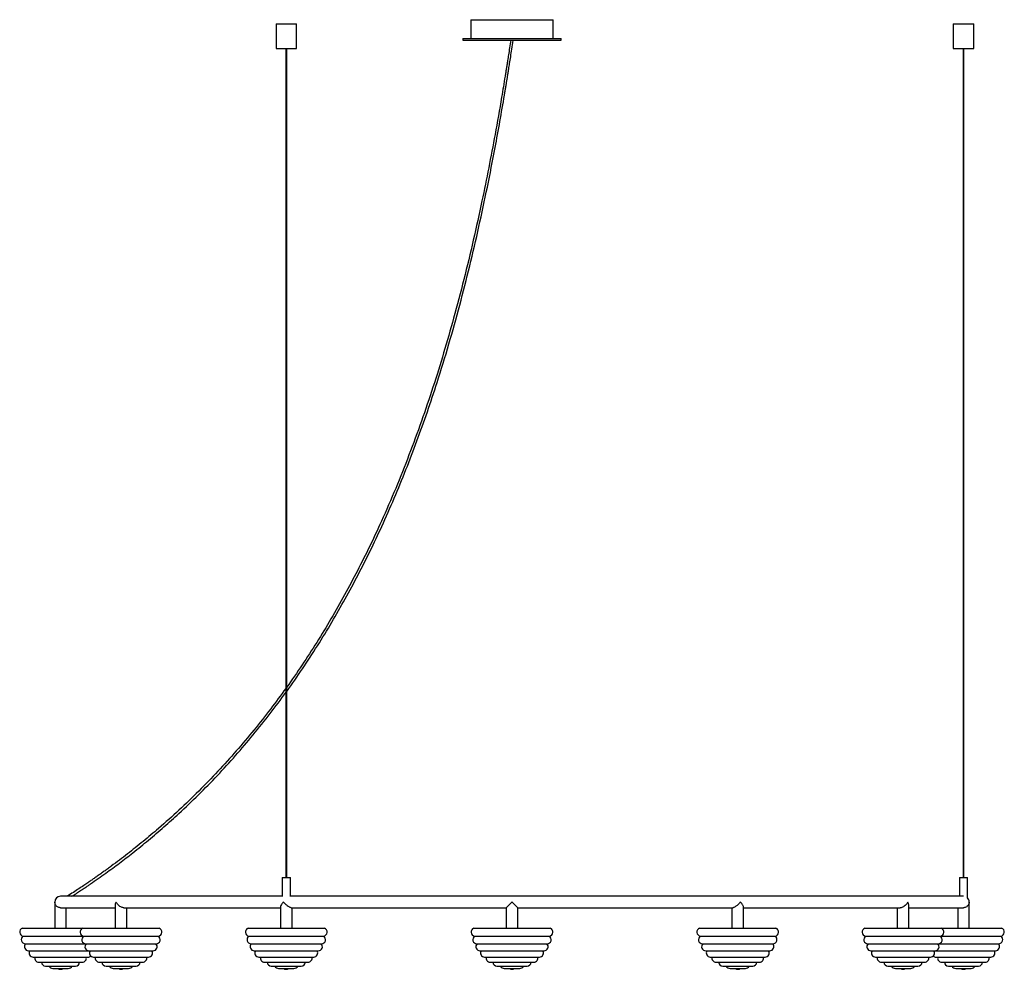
# Paper-space layout '_Derecha' of a CAD drawing. Header units: millimetres. Extents: x -1725 to -525, y 65 to 1222.
import ezdxf

# ---------------------------------------------------------------- set-up
doc = ezdxf.new("R2010")
doc.units = ezdxf.units.MM

psp = doc.layouts.new('_Derecha')

# ---------------------------------------------------------------- linework, layer by layer
at = {"color": 7, "linetype": 'Continuous', "lineweight": 25}
for p, q in [((-1412.5, 1216.7), (-1412.5, 1186.7)), ((-1412.5, 1216.7), (-1387.5, 1216.7)), ((-1387.5, 1186.7), (-1387.5, 1216.7)), ((-1175, 1221.7), (-1175, 1198.7)), ((-1175, 1221.7), (-1075, 1221.7)), ((-1075, 1198.7), (-1075, 1221.7)), ((-587.5, 1216.7), (-587.5, 1186.7)), ((-587.5, 1216.7), (-562.5, 1216.7)), ((-562.5, 1186.7), (-562.5, 1216.7)), ((-1185, 1198.7), (-1185, 1196.7)), ((-1185, 1198.7), (-1065, 1198.7)), ((-1185, 1196.7), (-1065, 1196.7)), ((-1125, 1196.7), (-1123.5, 1196.5)), ((-1065, 1196.7), (-1065, 1198.7)), ((-1412.5, 1186.7), (-1387.5, 1186.7)), ((-1400.5, 1186.7), (-1400.5, 176.7)), ((-1399.5, 176.7), (-1399.5, 1186.7)), ((-587.5, 1186.7), (-562.5, 1186.7)), ((-575.5, 1186.7), (-575.5, 176.7)), ((-574.5, 176.7), (-574.5, 1186.7)), ((-1405, 176.7), (-1405, 153.2)), ((-1405, 176.7), (-1395, 176.7)), ((-1395, 153.7), (-1395, 176.7)), ((-580, 176.7), (-580, 153.7)), ((-580, 176.7), (-570, 176.7)), ((-570, 151.6), (-570, 176.7)), ((-1682, 146.7), (-1682, 114.7)), ((-1405, 153.7), (-1675, 153.7)), ((-575, 153.7), (-1395.7, 153.7)), ((-568, 114.7), (-568, 146.7)), ((-1675, 139.7), (-1608.3, 139.7)), ((-1668, 114.7), (-1668, 139.7)), ((-1608.3, 143.2), (-1608.3, 114.7)), ((-1597.8, 139.7), (-1407, 139.7)), ((-1594.3, 114.7), (-1594.3, 139.7)), ((-1407, 140.7), (-1407, 114.7)), ((-1394, 139.7), (-1132, 139.7)), ((-1393, 114.7), (-1393, 139.7)), ((-1132, 139.7), (-1132, 114.7)), ((-1118.1, 139.7), (-856, 139.7)), ((-1118, 114.7), (-1118, 139.7)), ((-857, 139.7), (-857, 114.7)), ((-843, 114.7), (-843, 140.7)), ((-843, 139.7), (-652.2, 139.7)), ((-655.7, 139.7), (-655.7, 114.7)), ((-641.7, 114.7), (-641.7, 143.2)), ((-641.7, 139.7), (-575, 139.7)), ((-582, 139.7), (-582, 114.7)), ((-1721.4, 114.7), (-1554.9, 114.7)), ((-1446.4, 114.7), (-1353.6, 114.7)), ((-1171.4, 114.7), (-1078.6, 114.7)), ((-896.4, 114.7), (-803.6, 114.7)), ((-695.1, 114.7), (-528.6, 114.7)), ((-1720.4, 105), (-1555.9, 105)), ((-1445.4, 105), (-1354.6, 105)), ((-1170.4, 105), (-1079.6, 105)), ((-895.4, 105), (-804.6, 105)), ((-694.1, 105), (-529.6, 105)), ((-1717.8, 95.8), (-1558.5, 95.8)), ((-1714, 87.2), (-1562.3, 87.2)), ((-1442.8, 95.8), (-1357.2, 95.8)), ((-1439, 87.2), (-1361, 87.2)), ((-1167.8, 95.8), (-1082.2, 95.8)), ((-1164, 87.2), (-1086, 87.2)), ((-892.8, 95.8), (-807.2, 95.8)), ((-889, 87.2), (-811, 87.2)), ((-691.5, 95.8), (-532.2, 95.8)), ((-687.7, 87.2), (-536, 87.2)), ((-1708.4, 79.6), (-1641.6, 79.6)), ((-1701.5, 73.3), (-1648.5, 73.3)), ((-1634.8, 79.6), (-1567.9, 79.6)), ((-1627.8, 73.3), (-1574.9, 73.3)), ((-1433.4, 79.6), (-1366.6, 79.6)), ((-1426.5, 73.3), (-1373.5, 73.3)), ((-1158.4, 79.6), (-1091.6, 79.6)), ((-1151.5, 73.3), (-1098.5, 73.3)), ((-883.4, 79.6), (-816.6, 79.6)), ((-876.5, 73.3), (-823.5, 73.3)), ((-682.1, 79.6), (-615.2, 79.6)), ((-675.1, 73.3), (-622.2, 73.3)), ((-608.4, 79.6), (-541.6, 79.6)), ((-601.5, 73.3), (-548.5, 73.3)), ((-1693.3, 68.6), (-1656.7, 68.6)), ((-1684.4, 65.7), (-1665.6, 65.7)), ((-1619.6, 68.6), (-1583, 68.6)), ((-1610.7, 65.7), (-1592, 65.7)), ((-1418.3, 68.6), (-1381.7, 68.6)), ((-1409.4, 65.7), (-1390.6, 65.7)), ((-1143.3, 68.6), (-1106.7, 68.6)), ((-1134.4, 65.7), (-1115.6, 65.7)), ((-868.3, 68.6), (-831.7, 68.6)), ((-859.4, 65.7), (-840.6, 65.7)), ((-667, 68.6), (-630.4, 68.6)), ((-658, 65.7), (-639.3, 65.7)), ((-593.3, 68.6), (-556.7, 68.6)), ((-584.4, 65.7), (-565.6, 65.7))]:
    psp.add_line(p, q, dxfattribs=at)
for centre, radius, start, end in [((-1675, 146.7), 7, 90, 180), ((-575, 146.7), 7, 0.023, 44.4153), ((-1719.8, 110), 5, 109.8211, 262.1789), ((-1646.1, 110), 5, 109.8211, 262.1789), ((-1556.6, 110), 5, 277.8211, 70.1789), ((-1444.8, 110), 5, 109.8211, 262.1789), ((-1355.2, 110), 5, 277.8211, 70.1789), ((-1169.8, 110), 5, 109.8211, 262.1789), ((-1080.2, 110), 5, 277.8211, 70.1789), ((-894.8, 110), 5, 109.8211, 262.1789), ((-805.2, 110), 5, 277.8211, 70.1789), ((-693.4, 110), 5, 109.8211, 262.1789), ((-603.9, 110), 5, 277.8211, 70.1789), ((-530.2, 110), 5, 277.8211, 70.1789), ((-1717.8, 100.8), 5, 121.8211, 270), ((-1644.1, 100.8), 5, 121.8211, 270), ((-1558.5, 100.8), 5, 270, 58.1789), ((-1442.8, 100.8), 5, 121.8211, 270), ((-1357.2, 100.8), 5, 270, 58.1789), ((-1167.8, 100.8), 5, 121.8211, 270), ((-1082.2, 100.8), 5, 270, 58.1789), ((-892.8, 100.8), 5, 121.8211, 270), ((-807.2, 100.8), 5, 270, 58.1789), ((-691.5, 100.8), 5, 121.8211, 270), ((-605.9, 100.8), 5, 270, 58.1789), ((-532.2, 100.8), 5, 270, 58.1789), ((-1714, 92.2), 5, 133.8211, 270), ((-1708.4, 84.6), 5, 148.5217, 270), ((-1640.3, 92.2), 5, 133.8211, 270), ((-1634.8, 84.6), 5, 148.5217, 270), ((-1567.9, 84.6), 5, 270, 31.4783), ((-1562.3, 92.2), 5, 270, 46.1789), ((-1439, 92.2), 5, 133.8211, 270), ((-1433.4, 84.6), 5, 148.5217, 270), ((-1366.6, 84.6), 5, 270, 31.4783), ((-1361, 92.2), 5, 270, 46.1789), ((-1164, 92.2), 5, 133.8211, 270), ((-1158.4, 84.6), 5, 148.5217, 270), ((-1091.6, 84.6), 5, 270, 31.4783), ((-1086, 92.2), 5, 270, 46.1789), ((-889, 92.2), 5, 133.8211, 270), ((-883.4, 84.6), 5, 148.5217, 270), ((-816.6, 84.6), 5, 270, 31.4783), ((-811, 92.2), 5, 270, 46.1789), ((-687.7, 92.2), 5, 133.8211, 270), ((-682.1, 84.6), 5, 148.5217, 270), ((-615.2, 84.6), 5, 270, 31.4783), ((-609.7, 92.2), 5, 270, 46.1789), ((-541.6, 84.6), 5, 270, 31.4783), ((-536, 92.2), 5, 270, 46.1789), ((-1701.5, 78.3), 5, 164.9906, 270), ((-1693.3, 73.6), 5, 183.3964, 270), ((-1656.7, 73.6), 5, 270, 356.6036), ((-1648.5, 78.3), 5, 270, 15.0094), ((-1641.6, 84.6), 5, 270, 312.867), ((-1627.8, 78.3), 5, 164.9906, 270), ((-1619.6, 73.6), 5, 183.3964, 270), ((-1583, 73.6), 5, 270, 356.6036), ((-1574.9, 78.3), 5, 270, 15.0094), ((-1426.5, 78.3), 5, 164.9906, 270), ((-1418.3, 73.6), 5, 183.3964, 270), ((-1381.7, 73.6), 5, 270, 356.6036), ((-1373.5, 78.3), 5, 270, 15.0094), ((-1151.5, 78.3), 5, 164.9906, 270), ((-1143.3, 73.6), 5, 183.3964, 270), ((-1106.7, 73.6), 5, 270, 356.6036), ((-1098.5, 78.3), 5, 270, 15.0094), ((-876.5, 78.3), 5, 164.9906, 270), ((-868.3, 73.6), 5, 183.3964, 270), ((-831.7, 73.6), 5, 270, 356.6036), ((-823.5, 78.3), 5, 270, 15.0094), ((-675.1, 78.3), 5, 164.9906, 270), ((-667, 73.6), 5, 183.3964, 270), ((-630.4, 73.6), 5, 270, 356.6036), ((-622.2, 78.3), 5, 270, 15.0094), ((-608.4, 84.6), 5, 227.133, 270), ((-601.5, 78.3), 5, 164.9906, 270), ((-593.3, 73.6), 5, 183.3964, 270), ((-556.7, 73.6), 5, 270, 356.6036), ((-548.5, 78.3), 5, 270, 15.0094), ((-1684.4, 70.7), 5, 204.745, 270), ((-1675, 69.7), 5, 233.4491, 306.5509), ((-1665.6, 70.7), 5, 270, 335.255), ((-1610.7, 70.7), 5, 204.745, 270), ((-1601.3, 69.7), 5, 233.4491, 306.5509), ((-1592, 70.7), 5, 270, 335.255), ((-1409.4, 70.7), 5, 204.745, 270), ((-1400, 69.7), 5, 233.4491, 306.5509), ((-1390.6, 70.7), 5, 270, 335.255), ((-1134.4, 70.7), 5, 204.745, 270), ((-1125, 69.7), 5, 233.4491, 306.5509), ((-1115.6, 70.7), 5, 270, 335.255), ((-859.4, 70.7), 5, 204.745, 270), ((-850, 69.7), 5, 233.4491, 306.5509), ((-840.6, 70.7), 5, 270, 335.255), ((-658, 70.7), 5, 204.745, 270), ((-648.7, 69.7), 5, 233.4491, 306.5509), ((-639.3, 70.7), 5, 270, 335.255), ((-584.4, 70.7), 5, 204.745, 270), ((-575, 69.7), 5, 233.4491, 306.5509), ((-565.6, 70.7), 5, 270, 335.255)]:
    psp.add_arc(centre, radius, start, end, dxfattribs=at)
for points, knots in [([(-1126.5, 1196.9), (-1127, 1193.7), (-1127.9, 1187.7), (-1129.2, 1179.4), (-1130.3, 1172.4), (-1131.2, 1166.6), (-1132, 1161.7), (-1132.7, 1157.2), (-1133.9, 1150), (-1135.5, 1140), (-1139.5, 1116.4), (-1145.3, 1083.4), (-1153.3, 1041.3), (-1162, 998.4), (-1172, 953), (-1183.5, 905.3), (-1195.5, 859.5), (-1208.1, 815.7), (-1221.1, 773.9), (-1235.2, 732.4), (-1250.3, 691.3), (-1266.5, 650.6), (-1282.6, 613.6), (-1298.2, 580.1), (-1313.2, 550.2), (-1328.9, 520.7), (-1345.4, 491.6), (-1362.6, 463.1), (-1380.7, 435.4), (-1393, 417.3), (-1399.5, 408.4), (-1399.5, 408.4)], [0, 0, 0, 0, 0.011585, 0.021601, 0.030041, 0.036902, 0.042375, 0.047709, 0.053125, 0.068376, 0.083724, 0.138537, 0.187478, 0.236418, 0.294679, 0.35294, 0.411201, 0.463218, 0.515236, 0.567252, 0.619268, 0.671284, 0.723298, 0.763018, 0.802738, 0.842458, 0.882176, 0.921895, 0.960903, 0.999911, 1, 1, 1, 1]), ([(-1399.5, 403.3), (-1399.5, 403.3), (-1392.8, 412.3), (-1380.2, 430.8), (-1361.8, 458.9), (-1344.4, 487.3), (-1328, 516.1), (-1312.4, 545.1), (-1297.6, 574.5), (-1282.9, 605.7), (-1268.3, 638.7), (-1254.1, 673.4), (-1240.6, 708.5), (-1228, 743.9), (-1215, 783.2), (-1201.7, 826.5), (-1188.5, 873.9), (-1176.3, 921.6), (-1165.2, 969.5), (-1154.9, 1017.6), (-1144.4, 1071), (-1137.5, 1110), (-1133.4, 1134.5), (-1132.6, 1139.1), (-1131.9, 1143.6), (-1131.2, 1147.9), (-1130.5, 1152.1), (-1129.7, 1156.7), (-1128.9, 1162.2), (-1127.8, 1168.9), (-1126.5, 1177), (-1125.1, 1186.3), (-1124.1, 1192.9), (-1123.5, 1196.5)], [0, 0, 0, 0, 0.000136, 0.039687, 0.079239, 0.118791, 0.157637, 0.196484, 0.235332, 0.27418, 0.31848, 0.362782, 0.407084, 0.451386, 0.495689, 0.553705, 0.611721, 0.669738, 0.727755, 0.785773, 0.843792, 0.920376, 0.925993, 0.931551, 0.936897, 0.94202, 0.946922, 0.952143, 0.95861, 0.966634, 0.97621, 0.987335, 1, 1, 1, 1]), ([(-1400.5, 407), (-1406.6, 398.7), (-1419.2, 381.4), (-1439.3, 356), (-1460.8, 330.6), (-1483.2, 305.8), (-1506.5, 281.7), (-1530.6, 258.5), (-1553.3, 238.2), (-1574.3, 220.5), (-1593.5, 205.2), (-1608, 194.2), (-1617.5, 187.2), (-1621.8, 184.1), (-1626, 181.1), (-1630.1, 178.2), (-1634.1, 175.4), (-1638, 172.7), (-1642.2, 169.8), (-1647.1, 166.5), (-1652.9, 162.7), (-1659.5, 158.3), (-1664.2, 155.3), (-1666.7, 153.7)], [0, 0, 0, 0, 0.084094, 0.172942, 0.263403, 0.353863, 0.444322, 0.534781, 0.625238, 0.691574, 0.757911, 0.824246, 0.83884, 0.853424, 0.867589, 0.881128, 0.894039, 0.906898, 0.919747, 0.93557, 0.954386, 0.976219, 1, 1, 1, 1]), ([(-1661.1, 153.7), (-1660.8, 153.9), (-1658.4, 155.4), (-1654.5, 158), (-1649.6, 161.2), (-1645.4, 164), (-1641.9, 166.4), (-1636.5, 170.1), (-1629.2, 175.2), (-1617.3, 183.6), (-1603.2, 194), (-1585.8, 207.4), (-1567.7, 222.1), (-1549, 238), (-1528.6, 256.3), (-1506.8, 277.2), (-1483.8, 300.7), (-1461.6, 325.1), (-1440.1, 350.3), (-1419.7, 375.9), (-1406.8, 393.4), (-1400.5, 401.9)], [0, 0, 0, 0, 0.003754, 0.022802, 0.039089, 0.052634, 0.063869, 0.074943, 0.106141, 0.138068, 0.195114, 0.25216, 0.320072, 0.387984, 0.455897, 0.54685, 0.637805, 0.72876, 0.819717, 0.912328, 1, 1, 1, 1]), ([(-1674.8, 139.8), (-1675.1, 139.7), (-1675.9, 139.7), (-1677.2, 140), (-1678.9, 140.8), (-1680.3, 142), (-1681.2, 143.4), (-1681.8, 144.9), (-1682, 146), (-1682, 146.7), (-1682, 146.7)], [0, 0, 0, 0, 0.051489, 0.176076, 0.306817, 0.508986, 0.646851, 0.788616, 0.998753, 1, 1, 1, 1]), ([(-1607.4, 146.7), (-1607.4, 146.7), (-1607.6, 146.2), (-1608, 145.1), (-1608.4, 143.9), (-1608.3, 143.3), (-1608.3, 143.2)], [0, 0, 0, 0, 0.003351, 0.448598, 0.906872, 1, 1, 1, 1]), ([(-1597.7, 139.8), (-1597.9, 139.7), (-1598.5, 139.7), (-1599.9, 140), (-1601.8, 140.8), (-1603.5, 142), (-1605, 143.4), (-1606.3, 144.9), (-1607, 146), (-1607.4, 146.7), (-1607.4, 146.7)], [0, 0, 0, 0, 0.05375, 0.178039, 0.308468, 0.510156, 0.647693, 0.78912, 0.998756, 1, 1, 1, 1]), ([(-1403.5, 146.7), (-1403.5, 146.7), (-1404, 146.2), (-1404.8, 145.1), (-1406, 143.3), (-1406.9, 141.7), (-1406.9, 141), (-1406.9, 140.7)], [0, 0, 0, 0, 0.001774, 0.23752, 0.480163, 0.817251, 1, 1, 1, 1]), ([(-1394, 139.7), (-1394, 139.7), (-1394.4, 139.7), (-1395.3, 140), (-1396.9, 140.8), (-1398.6, 142), (-1400.2, 143.4), (-1401.9, 144.9), (-1402.9, 146), (-1403.5, 146.7), (-1403.5, 146.7)], [0, 0, 0, 0, 0.0424705, 0.1682418, 0.3002256, 0.5043171, 0.6434932, 0.7866059, 0.9987408, 1, 1, 1, 1]), ([(-1125, 146.7), (-1125, 146.7), (-1125.5, 146.2), (-1126.6, 145.1), (-1128.4, 143.3), (-1130.1, 141.6), (-1131.3, 140.4), (-1131.9, 139.8), (-1131.9, 139.7), (-1132, 139.7)], [0, 0, 0, 0, 0.001254, 0.167835, 0.33929, 0.577481, 0.753604, 0.893769, 1, 1, 1, 1]), ([(-1118.1, 139.7), (-1118, 139.7), (-1118, 139.7), (-1118.3, 140), (-1119.1, 140.8), (-1120.3, 142), (-1121.7, 143.4), (-1123.2, 144.9), (-1124.3, 146), (-1125, 146.7), (-1125, 146.7)], [0, 0, 0, 0, 0.038999, 0.165226, 0.297689, 0.50252, 0.642201, 0.785832, 0.998736, 1, 1, 1, 1]), ([(-846.5, 146.7), (-846.5, 146.7), (-847, 146.2), (-848, 145.1), (-849.8, 143.3), (-851.9, 141.6), (-853.9, 140.4), (-855.3, 139.8), (-855.9, 139.7), (-856.1, 139.7)], [0, 0, 0, 0, 0.0012479, 0.1670587, 0.3377206, 0.5748102, 0.7501189, 0.8896359, 1, 1, 1, 1]), ([(-843, 140.7), (-843, 140.7), (-842.9, 141), (-843.3, 142), (-844, 143.4), (-845, 144.9), (-845.9, 146), (-846.5, 146.7), (-846.5, 146.7)], [0, 0, 0, 0, 0.016099, 0.303057, 0.498742, 0.699962, 0.998229, 1, 1, 1, 1]), ([(-642.6, 146.7), (-642.6, 146.7), (-642.9, 146.2), (-643.5, 145.1), (-645, 143.3), (-646.9, 141.6), (-649.1, 140.4), (-650.9, 139.7), (-651.9, 139.7), (-652.3, 139.7)], [0, 0, 0, 0, 0.001245, 0.166727, 0.33705, 0.57367, 0.74863, 0.887871, 1, 1, 1, 1]), ([(-641.7, 143.2), (-641.7, 143.3), (-641.7, 143.7), (-641.9, 144.9), (-642.3, 146), (-642.6, 146.7), (-642.6, 146.7)], [0, 0, 0, 0, 0.054363, 0.433971, 0.99666, 1, 1, 1, 1]), ([(-568, 146.7), (-568, 146.7), (-568, 146.2), (-568.1, 145.1), (-568.8, 143.3), (-570, 141.6), (-571.8, 140.4), (-573.5, 139.8), (-574.6, 139.7), (-575, 139.7)], [0, 0, 0, 0, 0.00126, 0.168709, 0.341057, 0.58049, 0.757531, 0.898426, 1, 1, 1, 1])]:
    psp.add_open_spline(points, degree=3, knots=knots, dxfattribs=at)

doc.saveas('drawing.dxf')
